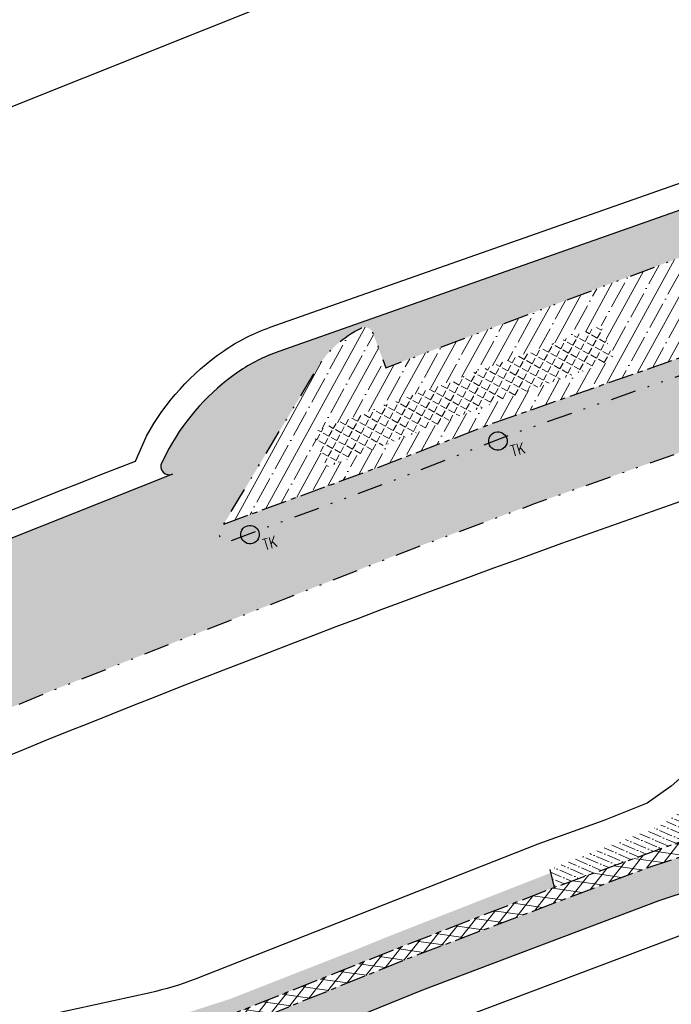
# Model space of a CAD drawing. Header units: metres. Extents: x 152057 to 155740, y 463538 to 465228.
# Tile 20 of 65: x 152615 to 152653, y 463986 to 464044. Entities that reach past the tile are written whole.
import ezdxf

# ---------------------------------------------------------------- set-up
doc = ezdxf.new("R2010")
doc.units = ezdxf.units.M
doc.linetypes.add('CENTER__G5', pattern=[2.4, 1.5, -0.3, 0.3, -0.3])
doc.linetypes.add('DIVIDE__G5', pattern=[3.75, 1.5, -0.75, 0, -0.75, 0, -0.75])
doc.layers.add('-DR-alg-kader', color=3, linetype='Continuous', plot=False)
for name, color, linetype in [('-DR-alg-projectgrens 1-500', 3, 'PROJECTGRENS_1-500'), ('-DR-v-rio-trottoirkolk', 1, 'Continuous'), ('-DR-v-vh-asfalt zagen', 10, 'CENTER__G5'), ('-DR-v-vh-band 10x20', 5, 'CENTER__G5'), ('-DR-v-vh-band 18-20x25', 5, 'DIVIDE__G5'), ('-DR-v-vh-kantverharding', 1, 'Continuous')]:
    doc.layers.add(name, color=color, linetype=linetype)
for name, color, linetype, lineweight in [('-DR-v-gr-begroeiing', 84, 'Continuous', 9), ('-DR-v-gr-dempen watergang', 170, 'Continuous', 9), ('-DR-v-gr-frezen', 84, 'Continuous', 9), ('-DR-v-vh-arc-asfalt frezen', 252, 'Continuous', 9), ('-DR-v-vh-arc-asfalt opbreken', 252, 'Continuous', 9), ('-DR-v-vh-arc-BSS keiformaat', 252, 'Continuous', 9)]:
    doc.layers.add(name, color=color, linetype=linetype, lineweight=lineweight)
doc.styles.add('18_100', font='romans.shx', dxfattribs={"width": 0.8, "height": 0.18})
doc.styles.add('18_200', font='romans.shx', dxfattribs={"width": 0.8, "height": 0.36})
doc.linetypes.add('PROJECTGRENS_1-500', pattern='A,0.8,-0.32,[133,ltypeshp.shx,S=0.32,R=0,X=-0.32,Y=0],-0.32,3.18', length=4.62)
pattern_1 = [(151.281974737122, (152511.2270875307, 463896.8356202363), (-0.6398389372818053, -0.0114684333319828), [0.7937500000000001, -0.15875, 0, -0.15875])]

# ---------------------------------------------------------------- blocks, each defined once
blk = doc.blocks.new('trottoirkolk bestaand')
at = {"ltscale": 2}
blk.add_ellipse((0, 0), major_axis=(-0.1271585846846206, 0.1271585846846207), ratio=0.9999999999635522, start_param=3.926990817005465, end_param=10.21017612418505, dxfattribs=at)
at = {"ltscale": 2, "style": '18_100', "width": 0.8000000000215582}
blk.add_text('TK', height=0.2160000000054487, dxfattribs=at).set_placement((0.1925943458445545, -0.3747726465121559))
at = {"style": '18_200', "width": 0.8}
blk.add_attdef('HOOGTE', (0.2141699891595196, 0.1788025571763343), '', height=0.25, dxfattribs=at)

msp = doc.modelspace()

# ---------------------------------------------------------------- hatches: boundary and pattern name
at = {"layer": '-DR-v-gr-begroeiing'}
h = msp.add_hatch(dxfattribs=at)
h.set_pattern_fill('ANSI38', color=256, scale=0.15)
h.set_pattern_definition([(66.78165376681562, (152421.663329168, 463846.2438439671), (-0.4376781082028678, 0.1877549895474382), []), (156.7816537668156, (152421.663329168, 463846.2438439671), (-1.063111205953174, -0.0621681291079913), [1.190625, -0.714375])])
h.paths.add_polyline_path([(152593.505, 463973.399), (152597.99, 463975.538), (152603.68, 463978.185), (152609.419, 463980.7430000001), (152611.113, 463981.309), (152613.646, 463981.9820000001), (152624.575, 463984.3780000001), (152624.981, 463984.4540000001), (152637.31, 463989.3640000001), (152646.467, 463992.9190000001), (152646.2626940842, 463993.7721455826), (152646.1064248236, 463993.7099647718), (152636.8292489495, 463990.078287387), (152634.9502701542, 463989.3112960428), (152627.4480333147, 463986.3724611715), (152625.7211919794, 463985.8195909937), (152623.6636261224, 463985.1558600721), (152615.8517750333, 463983.6657902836), (152610.8241200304, 463982.6375646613), (152592.8465468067, 463974.4834475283), (152588.777342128, 463972.5801579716), (152568.6037097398, 463962.9002536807), (152561.7221882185, 463959.4859795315), (152541.0998500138, 463948.5864434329), (152515.7911399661, 463934.3202979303), (152514.3020652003, 463933.4598325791), (152514.1084362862, 463933.3438107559), (152515.084190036, 463931.7153745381), (152516.6520000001, 463932.8290000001), (152522.258, 463936.5140000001), (152534.341, 463943.3690000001), (152546.3430000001, 463949.932), (152558.8, 463956.496), (152571.045, 463962.6800000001), (152583.788, 463968.8730000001)])
at = {"layer": '-DR-v-gr-dempen watergang'}
h = msp.add_hatch(dxfattribs=at)
h.set_pattern_fill('ANGLE', color=256, scale=0.075, angle=45)
h.set_pattern_definition([(61.281974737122, (152511.2270875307, 463896.8356202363), (-0.4594357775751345, 0.2517216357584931), [0.381, -0.142875]), (151.281974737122, (152511.2270875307, 463896.8356202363), (-0.2517216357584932, -0.4594357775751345), [0.381, -0.142875])])
h.paths.add_polyline_path([(152632.327, 464019.565), (152633.146, 464017.503), (152642.747, 464021.1959999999), (152649.964, 464023.7710000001), (152649.209, 464025.779)])
at = {"layer": '-DR-v-gr-frezen'}
h = msp.add_hatch(dxfattribs=at)
h.set_pattern_fill('ANSI35', color=256, scale=0.2)
h.set_pattern_definition([(61.281974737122, (152511.2270875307, 463896.8356202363), (-1.113783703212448, 0.6102342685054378), []), (61.281974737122, (152512.0890968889, 463897.0873950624), (-1.113783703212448, 0.6102342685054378), [1.5875, -0.3175, 0, -0.3175])])
h.paths.add_polyline_path([(152633.146, 464017.503), (152632.327, 464019.5649999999), (152649.2090000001, 464025.779), (152649.964, 464023.7710000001), (152642.7470000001, 464021.1959999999)])
h.paths.add_polyline_path([(152658.8630000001, 464026.874), (152658.0760000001, 464028.966), (152682.046, 464036.6529999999), (152682.7390000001, 464034.493), (152671.3060000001, 464030.9959999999)])
edge = h.paths.add_edge_path()
edge.add_line((152670.912, 464029.654), (152682.813, 464033.2100000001))
edge.add_line((152682.813, 464033.2100000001), (152689.1264266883, 464035.5717614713))
edge.add_line((152689.1264266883, 464035.5717614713), (152688.076, 464036.562))
edge.add_line((152688.076, 464036.562), (152686.2770000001, 464037.639))
edge.add_line((152686.2770000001, 464037.639), (152684.3994744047, 464038.1759685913))
edge.add_arc((152682.7496344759, 464032.4072574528), 5.999999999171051, 74.03957569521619, 96.52361066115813)
edge.add_line((152682.0679586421, 464038.3684081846), (152667.1328679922, 464036.6605348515))
edge.add_line((152667.1328679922, 464036.6605348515), (152666.9713782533, 464036.6420680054))
edge.add_line((152666.9713782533, 464036.6420680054), (152666.8130702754, 464036.6108625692))
edge.add_arc((152667.0849908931, 464035.6485428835), 0.9999999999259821, 105.7785868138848, 200.5599790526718)
edge.add_line((152666.1486858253, 464035.2973551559), (152666.4440472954, 464034.5098890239))
edge.add_line((152666.4440472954, 464034.5098890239), (152636.6213500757, 464023.3240419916))
edge.add_line((152636.6213500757, 464023.3240419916), (152635.8537116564, 464025.3706503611))
edge.add_arc((152635.3855591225, 464025.1950564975), 0.4999999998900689, 20.55997903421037, 115.6640101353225)
edge.add_arc((152637.7675705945, 464020.2376356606), 6.000000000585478, 115.6640101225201, 149.042246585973)
edge.add_line((152632.6222896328, 464023.3240711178), (152627.1342230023, 464014.175120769))
edge.add_line((152627.1342230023, 464014.175120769), (152636.6570000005, 464017.6839999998))
edge.add_line((152636.6570000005, 464017.6839999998), (152643.0599999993, 464020.1500000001))
edge.add_line((152643.0599999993, 464020.1500000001), (152656.4230000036, 464024.8170000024))
edge.add_line((152656.4230000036, 464024.8170000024), (152665.1060000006, 464027.8289999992))
edge.add_line((152665.1060000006, 464027.8289999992), (152670.912, 464029.654))
at = {"layer": '-DR-v-vh-arc-asfalt frezen'}
h = msp.add_hatch(dxfattribs=at)
h.set_pattern_fill('AVH-ASFALT_FREESVAK', color=256, scale=0.25, pattern_type=2)
h.set_pattern_definition([(21.78165376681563, (152421.663329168, 463846.2438439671), (0.217786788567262, 0.5076856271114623), [0.3906249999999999, -0.3906249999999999]), (111.7816537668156, (152422.0260653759, 463846.3887933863), (-0.5076856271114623, 0.217786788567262), [0.3906249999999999, -0.3906249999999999])])
edge = h.paths.add_edge_path()
edge.add_line((152724.733, 464020.1700000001), (152712.1210000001, 464016.796))
edge.add_line((152712.1210000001, 464016.796), (152698.812, 464012.8390000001))
edge.add_line((152698.812, 464012.8390000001), (152685.895, 464009.0160000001))
edge.add_line((152685.895, 464009.0160000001), (152673.6310000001, 464005.0950000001))
edge.add_line((152673.6310000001, 464005.0950000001), (152671.627, 464004.1050000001))
edge.add_line((152671.627, 464004.1050000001), (152667.0195331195, 464001.5658238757))
edge.add_line((152667.0195331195, 464001.5658238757), (152667.5588937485, 464000.5322276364))
edge.add_line((152667.5588937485, 464000.5322276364), (152663.4289472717, 463998.4386201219))
edge.add_arc((152641.7481608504, 464041.2071366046), 47.95000002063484, 288.22492961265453, 296.88196939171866, ccw=False)
edge.add_line((152656.744438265, 463995.6624973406), (152651.9019016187, 463994.0680171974))
edge.add_line((152651.9019016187, 463994.0680171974), (152638.0198330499, 463988.8077399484))
edge.add_line((152638.0198330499, 463988.8077399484), (152627.1631617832, 463984.4093912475))
edge.add_arc((152621.1741790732, 463999.1923065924), 15.94999999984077, 282.7660110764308, 292.0542801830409, ccw=False)
edge.add_line((152624.6986502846, 463983.6365808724), (152615.3393744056, 463981.5166598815))
edge.add_line((152615.3393744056, 463981.5166598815), (152615.8192363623, 463979.5242626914))
edge.add_line((152615.8192363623, 463979.5242626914), (152616.967, 463979.7720000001))
edge.add_line((152616.967, 463979.7720000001), (152624.932, 463981.588))
edge.add_line((152624.932, 463981.588), (152626.389, 463981.9520000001))
edge.add_line((152626.389, 463981.9520000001), (152627.537, 463982.3490000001))
edge.add_line((152627.537, 463982.3490000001), (152638.7680000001, 463986.899))
edge.add_line((152638.7680000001, 463986.899), (152652.5860000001, 463992.1350000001))
edge.add_line((152652.5860000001, 463992.1350000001), (152658.911, 463994.2170000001))
edge.add_line((152658.911, 463994.2170000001), (152661.722, 463995.4330000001))
edge.add_line((152661.722, 463995.4330000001), (152664.388, 463996.6450000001))
edge.add_line((152664.388, 463996.6450000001), (152668.508, 463998.7150000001))
edge.add_line((152668.508, 463998.7150000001), (152673.24, 464001.2600000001))
edge.add_line((152673.24, 464001.2600000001), (152675.414, 464002.3580000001))
edge.add_line((152675.414, 464002.3580000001), (152677.333727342, 464002.9386944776))
edge.add_arc((152677.9771748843, 464001.4813616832), 1.593061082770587, 99.8372580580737, 113.8226137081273, ccw=False)
edge.add_line((152677.705, 464003.051), (152681.4470000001, 464004.1890000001))
edge.add_line((152681.4470000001, 464004.1890000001), (152692.259, 464007.605))
edge.add_line((152692.259, 464007.605), (152706.547, 464011.8460000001))
edge.add_line((152706.547, 464011.8460000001), (152721.618, 464016.0720000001))
edge.add_line((152721.618, 464016.0720000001), (152736.985, 464020.061))
edge.add_line((152736.985, 464020.061), (152744.612, 464022.0240000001))
edge.add_line((152744.612, 464022.0240000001), (152758.233, 464025.1340000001))
edge.add_line((152758.233, 464025.1340000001), (152772.2880000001, 464028.1930000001))
edge.add_line((152772.2880000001, 464028.1930000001), (152785.521, 464030.6930000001))
edge.add_line((152785.521, 464030.6930000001), (152800.337, 464033.3850000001))
edge.add_line((152800.337, 464033.3850000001), (152813.809, 464035.5680000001))
edge.add_line((152813.809, 464035.5680000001), (152828.253, 464037.5750000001))
edge.add_line((152828.253, 464037.5750000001), (152840.3572263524, 464038.6848866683))
edge.add_line((152840.3572263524, 464038.6848866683), (152839.8901131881, 464041.8945220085))
edge.add_line((152839.8901131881, 464041.8945220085), (152832.9760000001, 464041.3140000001))
edge.add_line((152832.9760000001, 464041.3140000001), (152821.574, 464040.062))
edge.add_line((152821.574, 464040.062), (152808.599, 464038.033))
edge.add_line((152808.599, 464038.033), (152795.637, 464035.7920000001))
edge.add_line((152795.637, 464035.7920000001), (152783.469, 464033.61))
edge.add_line((152783.469, 464033.61), (152770.3540000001, 464031.0790000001))
edge.add_line((152770.3540000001, 464031.0790000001), (152756.5160000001, 464028.1090000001))
edge.add_line((152756.5160000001, 464028.1090000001), (152743.105, 464024.9720000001))
edge.add_line((152743.105, 464024.9720000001), (152737.4040000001, 464023.4840000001))
edge.add_line((152737.4040000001, 464023.4840000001), (152724.733, 464020.1700000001))
at = {"layer": '-DR-v-vh-arc-asfalt opbreken'}
h = msp.add_hatch(dxfattribs=at)
h.set_pattern_fill('AVH-ASFALT_LAAG1-D', color=256, scale=20, angle=90, pattern_type=2)
h.set_pattern_definition([(171.7816537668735, (121881.1328941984, 951214.3527017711), (-0.08576751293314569, -0.5938383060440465), []), (231.7816537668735, (121881.1328941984, 951214.3527017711), (0.4713953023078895, -0.3711959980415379), [])])
edge = h.paths.add_edge_path()
edge.add_line((152615.3393744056, 463981.5166598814), (152624.6986502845, 463983.6365808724))
edge.add_arc((152621.1741790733, 463999.1923065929), 15.95000000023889, 282.7660110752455, 292.0542801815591)
edge.add_line((152627.1631617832, 463984.4093912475), (152638.0198330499, 463988.8077399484))
edge.add_line((152638.0198330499, 463988.8077399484), (152651.9019016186, 463994.0680171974))
edge.add_line((152651.9019016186, 463994.0680171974), (152656.744438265, 463995.6624973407))
edge.add_arc((152641.7481608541, 464041.2071365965), 47.95000001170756, 288.2249296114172, 296.8819693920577)
edge.add_line((152663.4289472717, 463998.4386201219), (152667.5588937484, 464000.5322276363))
edge.add_line((152667.5588937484, 464000.5322276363), (152667.0191692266, 464001.5656233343))
edge.add_line((152667.0191692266, 464001.5656233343), (152661.402, 463998.4700000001))
edge.add_line((152661.402, 463998.4700000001), (152660.551, 463998.0500000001))
edge.add_line((152660.551, 463998.0500000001), (152659.291, 463997.5350000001))
edge.add_line((152659.291, 463997.5350000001), (152654.593, 463995.872))
edge.add_line((152654.593, 463995.872), (152646.4669999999, 463992.9190000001))
edge.add_line((152646.4669999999, 463992.9190000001), (152637.31, 463989.3640000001))
edge.add_line((152637.31, 463989.3640000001), (152624.9809999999, 463984.4540000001))
edge.add_line((152624.9809999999, 463984.4540000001), (152624.5749999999, 463984.3780000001))
edge.add_line((152624.5749999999, 463984.3780000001), (152613.646, 463981.9820000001))
edge.add_line((152613.646, 463981.9820000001), (152611.113, 463981.3090000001))
edge.add_line((152611.113, 463981.3090000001), (152609.419, 463980.7430000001))
edge.add_line((152609.419, 463980.7430000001), (152603.68, 463978.1850000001))
edge.add_line((152603.68, 463978.1850000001), (152597.99, 463975.5380000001))
edge.add_line((152597.99, 463975.5380000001), (152593.505, 463973.3990000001))
edge.add_line((152593.505, 463973.3990000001), (152583.788, 463968.8730000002))
edge.add_line((152583.788, 463968.8730000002), (152571.045, 463962.6800000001))
edge.add_line((152571.045, 463962.6800000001), (152558.8, 463956.4960000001))
edge.add_line((152558.8, 463956.4960000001), (152546.3430000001, 463949.9320000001))
edge.add_line((152546.3430000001, 463949.9320000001), (152534.341, 463943.3690000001))
edge.add_line((152534.341, 463943.3690000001), (152522.258, 463936.5140000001))
edge.add_line((152522.258, 463936.5140000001), (152522.120322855, 463936.4235004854))
edge.add_line((152522.120322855, 463936.4235004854), (152523.6830080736, 463933.7115445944))
edge.add_line((152523.6830080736, 463933.7115445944), (152524.099, 463933.9830000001))
edge.add_line((152524.099, 463933.9830000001), (152530.778, 463937.5910000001))
edge.add_line((152530.778, 463937.5910000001), (152540.983, 463943.8440000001))
edge.add_line((152540.983, 463943.8440000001), (152551.422, 463949.4950000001))
edge.add_line((152551.422, 463949.4950000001), (152559.181, 463953.5740000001))
edge.add_line((152559.181, 463953.5740000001), (152569.117, 463958.5650000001))
edge.add_line((152569.117, 463958.5650000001), (152576.877, 463962.3960000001))
edge.add_line((152576.877, 463962.3960000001), (152589.6850000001, 463968.4810000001))
edge.add_line((152589.6850000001, 463968.4810000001), (152598.451, 463972.5820000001))
edge.add_line((152598.451, 463972.5820000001), (152604.53, 463975.4190000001))
edge.add_line((152604.53, 463975.4190000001), (152611.911, 463978.5370000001))
edge.add_line((152611.911, 463978.5370000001), (152613.849, 463979.0990000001))
edge.add_line((152613.849, 463979.0990000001), (152615.8192363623, 463979.5242626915))
edge.add_line((152615.8192363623, 463979.5242626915), (152615.3393744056, 463981.5166598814))
at = {"layer": '-DR-v-vh-arc-BSS keiformaat'}
h = msp.add_hatch(dxfattribs=at)
h.set_pattern_fill('ANSI36', color=256, scale=0.1, angle=90)
h.set_pattern_definition(pattern_1)
edge = h.paths.add_edge_path()
edge.add_line((152710.034, 464038.9790000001), (152708.664, 464039.7420000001))
edge.add_line((152708.664, 464039.7420000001), (152707.164, 464041.469))
edge.add_line((152707.164, 464041.469), (152706.3420000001, 464042.9460000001))
edge.add_line((152706.3420000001, 464042.9460000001), (152705.4414391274, 464045.0820171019))
edge.add_line((152705.4414391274, 464045.0820171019), (152684.4905958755, 464038.1499080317))
edge.add_line((152684.4905958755, 464038.1499080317), (152686.277, 464037.639))
edge.add_line((152686.277, 464037.639), (152688.076, 464036.5620000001))
edge.add_line((152688.076, 464036.5620000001), (152689.542, 464035.1800000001))
edge.add_arc((152689.1220981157, 464034.988396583), 0.4615511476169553, -66.53263217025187, 24.527461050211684, ccw=False)
edge.add_line((152689.3059001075, 464034.5650217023), (152683.122, 464032.2860000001))
edge.add_line((152683.122, 464032.2860000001), (152670.7920000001, 464028.513))
edge.add_line((152670.7920000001, 464028.513), (152665.532, 464026.8850000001))
edge.add_line((152665.532, 464026.8850000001), (152657.11, 464024.0040000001))
edge.add_line((152657.11, 464024.0040000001), (152643.6510000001, 464019.312))
edge.add_line((152643.6510000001, 464019.312), (152637.0000000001, 464016.697))
edge.add_line((152637.0000000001, 464016.697), (152627.5419999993, 464013.1969999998))
edge.add_arc((152627.3453418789, 464013.621195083), 0.4675637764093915, 153.7490782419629, 294.8725813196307, ccw=False)
edge.add_line((152626.9259999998, 464013.8279999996), (152632.6222896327, 464023.3240711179))
edge.add_arc((152637.7675705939, 464020.2376356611), 5.999999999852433, 115.6640101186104, 149.0422465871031, ccw=False)
edge.add_arc((152635.3855591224, 464025.1950564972), 0.500000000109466, 20.559979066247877, 115.66401009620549, ccw=False)
edge.add_line((152635.8537116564, 464025.3706503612), (152636.6213500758, 464023.3240419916))
edge.add_line((152636.6213500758, 464023.3240419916), (152666.4440472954, 464034.509889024))
edge.add_line((152666.4440472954, 464034.509889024), (152666.1486858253, 464035.297355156))
edge.add_arc((152667.0849908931, 464035.6485428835), 0.9999999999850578, 105.7785867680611, 200.5599790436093, ccw=False)
edge.add_line((152666.8130702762, 464036.6108625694), (152663.9056180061, 464036.0377498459))
edge.add_arc((152664.8726032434, 464031.132146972), 5.00000000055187, 101.1510987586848, 110.4789074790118)
edge.add_line((152663.1232905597, 464035.8161522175), (152630.3513540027, 464024.2795125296))
edge.add_arc((152633.7132071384, 464014.7295533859), 10.12441485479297, 109.3934965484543, 124.5752313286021)
edge.add_arc((152635.375545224, 464012.3176271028), 13.0537076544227, 124.5752313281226, 151.1656309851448)
edge.add_line((152623.9402683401, 464018.6131593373), (152623.5094848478, 464017.790633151))
edge.add_arc((152623.9524146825, 464017.5586565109), 0.5000000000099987, 152.3574988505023, 292.1309985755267)
edge.add_line((152624.1407774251, 464017.095494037), (152614.5766643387, 464013.3000689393))
edge.add_line((152614.5766643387, 464013.3000689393), (152614.2000000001, 464011.8700000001))
edge.add_line((152614.2000000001, 464011.8700000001), (152612.9090000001, 464009.4050000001))
edge.add_line((152612.9090000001, 464009.4050000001), (152609.777, 464006.4240000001))
edge.add_line((152609.777, 464006.4240000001), (152607.58, 464005.17))
edge.add_line((152607.58, 464005.17), (152603.694, 464003.656))
edge.add_line((152603.694, 464003.656), (152599.489, 464002.7970000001))
edge.add_line((152599.489, 464002.7970000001), (152596.8920000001, 464002.5550000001))
edge.add_line((152596.8920000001, 464002.5550000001), (152594.3174431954, 464002.501776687))
edge.add_line((152594.3174431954, 464002.501776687), (152594.6808529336, 464001.6635795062))
edge.add_line((152594.6808529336, 464001.6635795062), (152585.8751901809, 463997.7927248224))
edge.add_arc((152546.3481498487, 464089.6492057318), 100.0000000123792, 290.66737642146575, 293.2828394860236, ccw=False)
edge.add_line((152581.642365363, 463996.0846913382), (152576.6668131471, 463994.2078236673))
edge.add_arc((152603.1374747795, 463924.0344378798), 75.00000000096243, 110.6673764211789, 113.7325281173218)
edge.add_line((152572.952408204, 463992.6920066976), (152573.051, 463991.958))
edge.add_line((152573.051, 463991.958), (152573.0550000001, 463989.702))
edge.add_line((152573.0550000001, 463989.702), (152572.3735680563, 463987.2544715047))
edge.add_line((152572.3735680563, 463987.2544715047), (152572.092, 463986.9990000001))
edge.add_line((152572.092, 463986.9990000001), (152571.402, 463986.421))
edge.add_line((152571.402, 463986.421), (152569.704, 463985.3010000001))
edge.add_line((152569.704, 463985.3010000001), (152567.4730000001, 463984.224))
edge.add_line((152567.4730000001, 463984.224), (152559.3480000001, 463980.4620000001))
edge.add_line((152559.3480000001, 463980.4620000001), (152575.072, 463984.658))
edge.add_line((152575.072, 463984.658), (152578.312, 463985.724))
edge.add_line((152578.312, 463985.724), (152581.3820000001, 463987.013))
edge.add_arc((152581.1559578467, 463987.4715609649), 0.5112467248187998, 208.5784709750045, 296.2404423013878, ccw=False)
edge.add_arc((152582.3139531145, 463987.4057386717), 1.616862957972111, 138.9293538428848, 186.3468245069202, ccw=False)
edge.add_line((152581.095, 463988.4680000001), (152582.529, 463989.5550000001))
edge.add_line((152582.529, 463989.5550000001), (152583.7340000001, 463990.3050000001))
edge.add_line((152583.7340000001, 463990.3050000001), (152593.663, 463994.74))
edge.add_line((152593.663, 463994.74), (152604.646, 463999.3290000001))
edge.add_line((152604.646, 463999.3290000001), (152617.314, 464004.527))
edge.add_line((152617.314, 464004.527), (152627.857, 464008.6830000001))
edge.add_line((152627.857, 464008.6830000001), (152638.1760000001, 464012.7380000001))
edge.add_line((152638.1760000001, 464012.7380000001), (152645.373, 464015.3950000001))
edge.add_line((152645.373, 464015.3950000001), (152659.384, 464020.3300000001))
edge.add_line((152659.384, 464020.3300000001), (152667.367, 464022.959))
edge.add_line((152667.367, 464022.959), (152672.998, 464024.804))
edge.add_line((152672.998, 464024.804), (152683.6540000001, 464028.115))
edge.add_line((152683.6540000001, 464028.115), (152693.052, 464030.9950000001))
edge.add_line((152693.052, 464030.9950000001), (152694.3976513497, 464031.2805812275))
edge.add_line((152694.3976513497, 464031.2805812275), (152707.497, 464035.605))
edge.add_line((152707.497, 464035.605), (152715.8920000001, 464038.175))
edge.add_line((152715.8920000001, 464038.175), (152715.977, 464038.426))
edge.add_line((152715.977, 464038.426), (152712.173, 464038.198))
edge.add_line((152712.173, 464038.198), (152710.034, 464038.9790000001))
h = msp.add_hatch(dxfattribs=at)
h.set_pattern_fill('ANSI36', color=256, scale=0.1, angle=90)
h.set_pattern_definition(pattern_1)
edge = h.paths.add_edge_path()
edge.add_line((152689.542, 464035.18), (152689.1264266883, 464035.5717614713))
edge.add_line((152689.1264266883, 464035.5717614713), (152682.813, 464033.2100000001))
edge.add_line((152682.813, 464033.2100000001), (152670.9120000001, 464029.654))
edge.add_line((152670.9120000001, 464029.654), (152665.1060000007, 464027.8290000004))
edge.add_line((152665.1060000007, 464027.8290000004), (152656.4229999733, 464024.8169999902))
edge.add_line((152656.4229999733, 464024.8169999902), (152643.0599999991, 464020.1499999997))
edge.add_line((152643.0599999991, 464020.1499999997), (152636.6570000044, 464017.6840000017))
edge.add_line((152636.6570000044, 464017.6840000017), (152627.1342230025, 464014.1751207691))
edge.add_line((152627.1342230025, 464014.1751207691), (152626.9260000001, 464013.8279999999))
edge.add_arc((152627.3453418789, 464013.6211950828), 0.4675637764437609, 153.7490781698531, 294.872581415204)
edge.add_line((152627.5420000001, 464013.1969999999), (152637.0000000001, 464016.6969999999))
edge.add_line((152637.0000000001, 464016.6969999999), (152643.6510000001, 464019.3119999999))
edge.add_line((152643.6510000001, 464019.3119999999), (152657.11, 464024.0039999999))
edge.add_line((152657.11, 464024.0039999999), (152665.532, 464026.885))
edge.add_line((152665.532, 464026.885), (152670.7920000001, 464028.513))
edge.add_line((152670.7920000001, 464028.513), (152683.122, 464032.286))
edge.add_line((152683.122, 464032.286), (152689.257, 464034.5470000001))
edge.add_arc((152689.1220981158, 464034.9883965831), 0.4615511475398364, 286.9944686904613, 384.5274610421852)
h = msp.add_hatch(dxfattribs=at)
h.set_pattern_fill('ANSI36', color=256, scale=0.1, angle=90)
h.set_pattern_definition([(156.7816537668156, (152421.663329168, 463846.2438439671), (-0.6357944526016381, -0.07273791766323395), [0.7937500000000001, -0.15875, 0, -0.15875])])
edge = h.paths.add_edge_path()
edge.add_line((152646.2156315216, 463993.9686705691), (152652.6299999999, 463996.5209999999))
edge.add_arc((152646.7401543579, 464006.4317973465), 11.52884147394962, 300.722412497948, 310.5749542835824)
edge.add_line((152654.239, 463997.675), (152658.0252611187, 464001.004832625))
edge.add_line((152658.0252611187, 464001.004832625), (152659.291, 463997.5349999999))
edge.add_line((152659.291, 463997.5349999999), (152654.593, 463995.8719999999))
edge.add_line((152654.593, 463995.8719999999), (152646.467, 463992.919))
edge.add_line((152646.467, 463992.919), (152646.2156315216, 463993.9686705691))

# ---------------------------------------------------------------- linework, layer by layer
at = {"layer": '-DR-alg-kader'}
msp.add_lwpolyline([(152866.9292938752, 464024.1721610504), (152421.6633291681, 463846.2438439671), (152381.9587829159, 463945.6045493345), (152827.2247476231, 464123.5328664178)], close=True, dxfattribs=at)
at = {"layer": '-DR-alg-projectgrens 1-500', "flags": 128}
for points in [[(152877.706645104, 464076.4434349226), (152906.2492034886, 464079.6061360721), (152930.6803876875, 464081.6383140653), (152941.2223367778, 464082.4338940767), (152942.7717158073, 464081.1764585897), (152971.7402047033, 464083.3286589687, 0.342855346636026), (152979.3888824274, 464090.2392996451), (152980.9862359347, 464099.249747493), (152988.4203223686, 464097.9318480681), (152987.9335306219, 464095.1859238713), (153019.5858828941, 464091.8286668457, -0.1186970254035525), (153016.4517935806, 464101.6404958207), (153016.1864530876, 464105.27444543), (153022.9304224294, 464105.7048167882), (153023.1912559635, 464102.1325918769, 0.1004424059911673), (153024.8265199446, 464096.2944404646), (153028.2077944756, 464091.4587020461, 0.09518826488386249), (153031.4830929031, 464088.2777545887), (153034.398681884, 464086.3634635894, 0.1236645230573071), (153043.1873450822, 464083.3049202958), (153077.7593281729, 464080.22609248), (153090.0325303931, 464077.3256021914), (153105.7370416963, 464074.2000628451), (153139.0722904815, 464069.1884082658), (153190.9938920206, 464059.082407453), (153197.3451861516, 464057.6405184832), (153196.935937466, 464056.375341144), (153233.2128316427, 464046.6791584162), (153241.6129573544, 464046.3341116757, -0.02169002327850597), (153245.7174522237, 464045.9867576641), (153246.0514625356, 464047.2560449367), (153260.8720105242, 464043.3651558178), (153260.6278963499, 464042.5467247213), (153270.7480441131, 464039.8724752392), (153281.1154799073, 464037.089652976), (153287.2631329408, 464035.6056678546), (153334.587966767, 464023.4818034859), (153336.6676094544, 464022.9112940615), (153337.8094259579, 464022.622876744), (153349.261336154, 464019.7053329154), (153359.9169936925, 464016.8094259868), (153371.2663868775, 464013.9233603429), (153434.6802902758, 463997.3555882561), (153441.0296959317, 464001.1331168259), (153452.4133553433, 463998.1484649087), (153454.7727597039, 463994.1826933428), (153454.2648992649, 463992.2388343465), (153484.5439267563, 463984.328013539), (153488.726740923, 463994.719630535), (153490.1799528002, 463998.1692355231), (153498.752318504, 464019.3320714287), (153506.3087806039, 464025.1224937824), (153511.0612408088, 464018.9205652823), (153507.5063160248, 464016.1964709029, 0.1338115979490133), (153504.1015077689, 464011.7261107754), (153497.4015256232, 463995.1856798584), (153495.9516377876, 463991.7439654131), (153493.7930224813, 463986.3811874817), (153495.9279796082, 463985.5677231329), (153494.6368078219, 463982.8456030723), (153500.4811823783, 463981.0118616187), (153504.701397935, 463990.3997949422), (153505.7593740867, 463990.095255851, -0.02807528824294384), (153506.9405326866, 463993.6305538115), (153511.4484990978, 464004.9637278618, 0.04528067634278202), (153515.3915965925, 464018.2704507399), (153521.7582144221, 464017.1274433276, -0.03401614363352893), (153518.8054064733, 464006.2052663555), (153517.3241729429, 464001.6793986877), (153512.7675004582, 463990.2237759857, 0.08949013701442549), (153511.0030748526, 463981.5229611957), (153510.8992966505, 463976.7126222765, 0.3436135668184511), (153511.1931006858, 463976.3183236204), (153557.1466330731, 463963.6759350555), (153587.9108573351, 463955.4175184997, -0.02128425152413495), (153693.7068401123, 463922.1312519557), (153723.3956488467, 463910.984381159), (153733.0827201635, 463907.309457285), (153743.4536273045, 463903.3298182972), (153750.0465522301, 463900.6119022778), (153754.820777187, 463898.6850581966), (153787.293033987, 463885.9911118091), (153839.5472973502, 463866.643375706), (153847.2165598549, 463865.1235938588), (153850.4942581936, 463866.2110339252), (153852.7758944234, 463867.9720395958), (153869.0712926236, 463894.4618309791), (153870.0799455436, 463899.95915637), (153913.6994950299, 463968.6658241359), (153911.4347349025, 463970.0564111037), (153914.6492963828, 463976.0066248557), (153916.8148530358, 463974.7900178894), (153920.975698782, 463981.2601311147), (153924.3782062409, 463979.0720227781), (153925.7051368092, 463979.3876664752), (153934.5741645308, 463993.586082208, -0.05165973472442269), (153949.3245574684, 464012.5300883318), (153950.4060801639, 464013.657104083, 0.01713651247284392), (153954.9099980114, 464018.6844865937), (153969.5425337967, 464036.1891904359), (153988.9116103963, 464059.5998258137, 0.3942505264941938), (153988.748262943, 464062.3246491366), (153986.0868916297, 464064.8533421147), (153992.7673758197, 464072.1718463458), (153999.5132165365, 464064.3445200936), (154000.4380710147, 464063.0968706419, -0.2499709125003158), (154001.5481921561, 464055.6505270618), (154000.863308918, 464053.7260877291), (153998.8320164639, 464051.0274402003), (153995.0853275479, 464053.8531911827), (153976.0163904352, 464030.8053225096), (153961.3701947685, 464013.2842775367, -0.01713651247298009), (153956.4812719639, 464007.8271431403), (153955.3997492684, 464006.7001273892, 0.05165973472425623), (153941.7154362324, 463989.1252932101), (153935.6346665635, 463979.3905964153), (153937.9515505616, 463977.9543338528), (153927.4705225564, 463961.0470310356), (153927.3018664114, 463957.0661684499), (153926.1305132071, 463952.9867512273), (153904.6968039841, 463925.181218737), (153861.1111270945, 463854.8689488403), (153869.6630002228, 463849.8369959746), (153870.9821236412, 463851.9594498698), (153875.6914930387, 463849.109667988), (153873.9100591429, 463846.2322148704, -0.0007539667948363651), (153877.5408403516, 463844.0518076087), (153878.933052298, 463846.8970165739), (153891.9274755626, 463838.7738646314), (153889.8253224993, 463835.3152719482, 0.4144915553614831), (153890.9675702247, 463830.6422416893), (153892.2526821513, 463829.8686220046), (153888.2742940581, 463823.2598527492), (153884.1075547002, 463813.9085045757), (153880.0444798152, 463805.5758876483), (153877.6306733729, 463802.6921358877), (153885.6858586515, 463798.7207995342), (153937.6143058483, 463774.6247613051), (153959.4164563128, 463764.2543216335), (153995.0944027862, 463745.9311732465), (154013.993628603, 463735.5322908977), (154050.4159738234, 463714.5022630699), (154056.4119918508, 463724.8868921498), (154053.7962939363, 463726.4897791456), (154058.1708208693, 463733.6284239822), (154067.7433502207, 463727.6810185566), (154065.5637786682, 463724.1400503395), (154063.7029406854, 463722.4098205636), (154056.9566240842, 463710.7257336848), (154061.3729713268, 463708.175763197), (154056.4723486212, 463699.2711177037), (154051.8651868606, 463696.9771842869), (154059.9773527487, 463678.0274344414), (153985.8892072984, 463713.2415161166), (153983.7662012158, 463718.8122350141), (153968.9566860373, 463738.3849087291), (153972.5758185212, 463745.6888115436), (153935.7046397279, 463764.8208488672), (153869.3099319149, 463795.3215700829), (153863.8930122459, 463793.5791791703), (153855.1820279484, 463796.8470698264), (153856.7590818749, 463799.1992675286), (153853.3703980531, 463801.286376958), (153852.2085423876, 463798.9949387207), (153842.6516944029, 463804.4397415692), (153840.8769880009, 463806.3693538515), (153840.9818543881, 463807.0485796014), (153773.4675892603, 463843.4161208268), (153762.1069470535, 463846.9341491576), (153689.4547910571, 463879.6010193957), (153681.7636817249, 463883.8979410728), (153680.9835972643, 463885.6500728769), (153668.3285351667, 463890.5401352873), (153597.1432056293, 463913.1088679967), (153593.5831653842, 463911.5055137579), (153515.8743613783, 463932.1311434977), (153512.6986489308, 463930.4245847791), (153501.3881492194, 463933.3553382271), (153497.4506086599, 463928.8627439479), (153493.7083904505, 463932.0913732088), (153476.4702446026, 463936.9532421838), (153475.3952252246, 463933.7680065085), (153467.038216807, 463935.8203192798), (153468.4366927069, 463942.1948855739), (153459.9462030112, 463947.5285776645), (153450.2188935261, 463951.0847456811), (153328.2242483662, 463984.9960030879), (153323.1607710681, 463986.2243367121), (153320.5505400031, 463988.6688705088), (153239.2728836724, 464007.6867160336), (153227.0964270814, 464007.4560105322), (153179.7532577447, 464017.517969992), (153164.9432870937, 464021.6715761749), (153159.1904697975, 464024.6260997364), (153132.6132557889, 464029.3871602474), (153109.2173613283, 464033.881354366), (153051.3923878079, 464036.0547119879), (153024.3830837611, 464032.1835664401), (153004.9403893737, 464033.5332338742), (152999.946965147, 464027.7777209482), (152987.0197312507, 464030.9069458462), (152972.3774583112, 464031.8120006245), (152972.4940959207, 464029.6312307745), (152967.8031160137, 464029.4458561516), (152966.7049804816, 464032.9415339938), (152914.4464966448, 464036.024902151), (152888.387911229, 464036.5568310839), (152883.1368597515, 464031.7951381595), (152878.309744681, 464036.0822030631), (152858.7561469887, 464036.5368471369), (152848.3626950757, 464035.8491490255), (152828.2328875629, 464033.9459401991), (152814.5238059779, 464032.0038618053), (152800.4039394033, 464029.5865071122), (152772.8755484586, 464024.6502509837), (152737.9155121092, 464016.8142603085), (152693.2109410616, 464004.4941815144), (152679.1227762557, 463999.4230573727), (152674.8170142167, 463997.9908467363), (152627.1253774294, 463980.047144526), (152586.3088736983, 463962.6030839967), (152553.3087879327, 463945.8539103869), (152534.8234612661, 463936.3006823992), (152515.0280717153, 463924.0769699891), (152509.8769254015, 463918.6796291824), (152508.7992824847, 463913.6914140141), (152502.234109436, 463912.6969625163), (152491.0537555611, 463903.3340642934), (152488.1795355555, 463896.0394673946), (152481.7216896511, 463892.2594651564), (152480.408838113, 463894.7316253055), (152453.5658761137, 463879.0207258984, 0.03755201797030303), (152440.8796901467, 463870.2556725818), (152430.3260935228, 463861.7271428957), (152410.6930936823, 463845.8614027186, -0.02345910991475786), (152406.3671775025, 463842.6889864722), (152398.6802331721, 463837.5882138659, 0.03391962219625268), (152389.7721062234, 463830.7645683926), (152287.2480054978, 463740.5756379), (152280.9996343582, 463747.3067286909), (152290.6019966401, 463755.7548895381), (152299.5174451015, 463763.6391704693), (152309.6960162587, 463772.5594233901), (152317.8293885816, 463779.6949953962), (152328.8660476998, 463789.4200515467), (152336.7337283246, 463796.3847688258), (152347.2688422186, 463805.675869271), (152354.7357902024, 463812.2838223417), (152366.3291996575, 463822.5266015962), (152374.7059061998, 463829.8204411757), (152385.9072870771, 463839.5408799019), (152390.9712219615, 463843.5274904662), (152396.3865767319, 463847.0850819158), (152400.2053968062, 463849.628639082), (152403.3968138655, 463851.8208421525), (152405.3655073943, 463853.3868704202), (152412.0298127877, 463858.7640822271), (152421.5061053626, 463866.4030630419), (152430.5903917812, 463873.8951960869), (152439.6634512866, 463880.9737555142), (152444.2541490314, 463884.0772927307), (152449.9361107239, 463887.6127355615), (152457.7951992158, 463892.1663277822), (152471.6062557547, 463900.0651440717, 0.3968836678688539), (152472.4054507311, 463902.6891375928), (152465.6496833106, 463916.3252018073), (152462.3068534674, 463921.7600621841), (152454.3582976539, 463929.7086179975), (152457.803257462, 463933.1535778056), (152448.4079582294, 463944.5101545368), (152439.8914804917, 463954.8045657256), (152437.1566161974, 463958.1103710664, 0.03199809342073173), (152428.8295671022, 463966.9572955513), (152419.3581361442, 463959.6290748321), (152407.2466793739, 463965.0727317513), (152409.1293876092, 463969.1209089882), (152407.7077506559, 463972.9277026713), (152405.5722874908, 463973.9385797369), (152410.2145561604, 463984.2243569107), (152395.7397401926, 463999.0643765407, 0.04940599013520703), (152383.4750489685, 464008.0416435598), (152234.8525099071, 464095.8268121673, 0.006341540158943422), (152225.4537809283, 464101.2125096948, 0.05244770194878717), (152146.9438386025, 464134.8934108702), (152140.1821231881, 464137.0906539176, -0.03603781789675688), (152138.3253619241, 464137.8436801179, 0.102357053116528), (152127.9789035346, 464140.1390671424, -0.05537896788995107), (152124.8655822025, 464140.1950274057), (152113.5339093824, 464141.6605683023), (152114.9138205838, 464152.3301458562), (152123.4526777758, 464151.1854252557, 0.3467581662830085), (152131.6001305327, 464156.597941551), (152134.7312803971, 464167.83113026), (152135.4757729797, 464170.4340872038), (152145.8051981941, 464167.5219082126), (152145.0704836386, 464164.9190824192), (152142.6694250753, 464156.402588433, 0.3968720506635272), (152147.6804692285, 464146.796418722), (152150.5133206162, 464145.8122554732, -0.04956241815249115), (152240.2363374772, 464104.9577741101), (152388.8625818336, 464017.1704161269, -0.04948153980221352), (152402.8358871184, 464006.9387336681), (152407.861882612, 464002.4292762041), (152424.5939065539, 463998.4447005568), (152429.4694975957, 464001.1851263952), (152440.1057825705, 463997.5478466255), (152445.940450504, 463971.4511414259), (152468.3669927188, 463944.3192870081), (152479.6650876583, 463952.0391397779), (152484.2398055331, 463956.8956256), (152488.3041570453, 463954.6681102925, 0.1259989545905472), (152491.454791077, 463954.2741827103), (152491.8462974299, 463954.323891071, 0.0935808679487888), (152495.434318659, 463955.7449050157, 0.01581002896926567), (152495.8581125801, 463955.9645765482), (152508.3367126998, 463962.9418583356, -0.02372433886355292), (152559.6873837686, 463988.5367418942), (152572.4447657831, 463994.2183634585), (152581.1129521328, 463997.4881590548, 0.00994004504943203), (152584.7487320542, 463998.9428372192), (152586.6572815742, 464003.1687533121, -0.01145812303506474), (152621.9809427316, 464017.8659590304), (152622.6185206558, 464019.3225347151, -0.116824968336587), (152627.116492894, 464024.3008846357, -0.06633987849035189), (152629.8532729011, 464025.6944030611), (152662.6126850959, 464037.2266338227, -0.04013951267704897), (152663.6155224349, 464037.5094307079), (152666.7407450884, 464038.1254700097), (152681.8975396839, 464039.8586958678, -0.08557589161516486), (152684.4420310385, 464039.7138157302), (152706.3943212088, 464046.9772784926), (152707.2660689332, 464044.3426041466), (152724.6539852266, 464048.6736558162), (152724.2165573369, 464050.6258087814), (152728.0990512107, 464051.5928758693), (152728.5364791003, 464049.6407229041), (152738.2544279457, 464052.0613084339, -0.02379447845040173), (152748.1947763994, 464054.040497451), (152763.9201755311, 464056.4003758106), (152784.6729773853, 464060.6317866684), (152815.2879453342, 464065.8111866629), (152824.5741657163, 464069.110528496), (152858.8745610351, 464074.3100895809), (152874.9706884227, 464076.1209430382)], [(152987.0880438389, 464085.6336830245), (153017.4017394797, 464082.2137261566, 0.1309817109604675), (153024.2220550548, 464077.1426315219), (153027.3255645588, 464075.9071311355), (153027.4985722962, 464079.3389018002, -0.5796896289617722), (153029.8199357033, 464080.5172646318), (153030.3372366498, 464080.1776198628, 0.1236645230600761), (153042.5309316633, 464075.9340912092), (153058.9837906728, 464074.4688723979), (153058.7781531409, 464072.1597802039), (153066.6900837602, 464071.3565688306, -0.0140786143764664), (153068.2813270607, 464071.1496218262), (153069.2159393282, 464070.8482356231), (153081.1997240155, 464068.0030051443), (153088.1270487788, 464066.5499431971), (153088.5120990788, 464068.3856312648), (153116.1552745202, 464061.8527997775, 0.01391721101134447), (153154.3988171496, 464053.931623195, -0.01573698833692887), (153227.4355736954, 464038.5265433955, 0.03386108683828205), (153232.9942272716, 464037.562915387), (153232.3648175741, 464035.1288824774), (153258.8206345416, 464028.2877474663), (153260.0592012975, 464033.0591261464), (153268.3923856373, 464030.9555307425), (153279.460123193, 464027.9096765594), (153288.5948554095, 464025.69405193), (153292.2855441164, 464024.3478742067), (153293.3755420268, 464023.9738749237), (153297.3181153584, 464022.5358091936), (153301.6819731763, 464020.7092159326), (153303.4645788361, 464019.9052957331), (153306.5207028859, 464018.613490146), (153309.9241189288, 464017.3219426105), (153314.0360544, 464015.9811826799), (153327.1290438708, 464012.5509678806), (153338.4406259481, 464009.5240093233), (153346.600019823, 464007.4293947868), (153358.0220421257, 464004.4131811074), (153368.5030627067, 464001.6766535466), (153378.5095278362, 463999.0733530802), (153382.1149501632, 463998.0938683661), (153392.2034123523, 463995.3860602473), (153414.0660147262, 463989.7844183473), (153421.1146055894, 463987.8779880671), (153427.2380301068, 463986.3233725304), (153439.2712182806, 463983.1117885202), (153439.753899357, 463982.9907956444), (153442.2535572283, 463980.5261640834), (153449.8269510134, 463978.5023083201), (153449.5946287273, 463977.6063916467), (153479.8917481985, 463969.7499734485), (153480.1368006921, 463970.6949822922, 0.2398281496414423), (153490.0777172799, 463973.8582433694), (153496.8157401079, 463971.7441092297), (153495.6508222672, 463968.9132399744, 0.4545064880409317), (153496.9356981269, 463966.3380667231), (153503.9711391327, 463964.5056013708), (153502.3059993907, 463958.0157475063, 0.04272763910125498), (153500.344741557, 463958.0860477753, 0.7099078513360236), (153499.2774912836, 463954.4638399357, 0.04645696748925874), (153501.1180951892, 463953.3859110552), (153500.1023585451, 463949.4270947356), (153492.1442888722, 463951.6989706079), (153489.06975231, 463946.3048804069), (153484.1109007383, 463947.7772114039, 0.1765992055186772), (153480.0126553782, 463952.1035159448), (153473.6481256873, 463954.0808434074), (153458.4569434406, 463958.8153904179), (153447.371830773, 463962.2469017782), (153432.8155051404, 463966.5839783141), (153416.2901003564, 463971.4009260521), (153397.5548035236, 463976.3223681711), (153387.232525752, 463979.166281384), (153384.2606308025, 463980.078841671), (153381.6279769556, 463981.2146493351), (153377.8536211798, 463982.8443937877), (153373.5904581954, 463984.6285058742), (153371.6666796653, 463985.3687335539), (153366.2555210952, 463987.3070439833), (153362.0038206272, 463988.653044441), (153361.9326776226, 463988.6717662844), (153328.9983155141, 463997.2176007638), (153313.7100457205, 464001.2574078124), (153262.6664887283, 464014.5655530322), (153260.7500026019, 464015.0701544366), (153226.5455903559, 464024.0791602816), (153201.6811946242, 464030.1430854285), (153174.4920114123, 464036.0114633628), (153144.7451375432, 464041.5910045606), (153140.9175333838, 464042.2008092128), (153122.4588666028, 464045.1436692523), (153118.0286864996, 464045.7666476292), (153112.470945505, 464046.4661047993), (153108.9839985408, 464047.0242167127), (153094.8676705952, 464048.6458494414), (153086.4538229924, 464049.4583454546), (153078.4080037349, 464050.0582706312), (153070.4217617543, 464050.5094707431), (153062.3964519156, 464050.8442763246), (153053.914679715, 464051.0708311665), (153045.8755453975, 464051.149027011), (153042.3564969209, 464051.1339926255), (153017.5135214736, 464051.0680179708), (153009.4800119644, 464050.7383897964, 0.2928382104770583), (152996.2093003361, 464041.8341243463), (152975.4680629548, 464043.2105370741, 0.1120653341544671), (152967.4077748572, 464047.287174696), (152922.5531758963, 464046.3778866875, 0.004988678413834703), (152909.6726690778, 464047.0072401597, 0.01202716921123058), (152883.3879462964, 464047.367085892, 0.02351401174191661), (152860.0031598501, 464046.1894458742, 0.003558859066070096), (152832.7378218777, 464044.0034761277, 0.009941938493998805), (152821.1947861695, 464042.7354225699, 0.01011938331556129), (152772.1571013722, 464034.1767521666, 0.02116209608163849), (152703.203865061, 464016.9615864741), (152685.1044047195, 464011.5977738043), (152657.0346675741, 464002.1312093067), (152653.3042972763, 463998.8505299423), (152651.9049128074, 463997.8468694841), (152649.3762996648, 463996.8407264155), (152645.5141047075, 463995.4455431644), (152625.4574144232, 463987.5585401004, -0.0397315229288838), (152622.8311000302, 463986.7598030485), (152615.3237173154, 463985.1139352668), (152608.392887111, 463983.5737420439), (152587.3625514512, 463973.847496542), (152566.041630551, 463963.5143324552), (152545.3179974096, 463952.7831571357), (152520.6375849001, 463939.0990700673, 0.01231987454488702), (152515.6857100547, 463935.9124524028), (152513.4914769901, 463934.6042793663), (152502.7694165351, 463952.4391717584), (152511.4845171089, 463957.3121312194, -0.01673692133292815), (152547.0818941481, 463975.6802419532), (152562.2169405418, 463979.6506515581), (152575.5013483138, 463983.2201597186), (152578.8480711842, 463984.3212728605), (152582.1278099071, 463985.7553979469), (152583.0975401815, 463987.0340639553, -0.02740238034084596), (152666.8560718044, 464019.9386026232), (152697.3507251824, 464030.0285193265), (152700.6804336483, 464029.3394598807), (152718.7758868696, 464033.878942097), (152717.8384886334, 464038.6800599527), (152740.2001046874, 464044.2499806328, -0.02550222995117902), (152750.0547805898, 464046.1771635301), (152753.3210382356, 464046.278396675), (152756.540193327, 464046.3333553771), (152762.5467028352, 464046.97128671), (152764.0373556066, 464047.1849853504), (152776.1604815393, 464049.6035940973), (152785.9307335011, 464051.4564180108), (152799.9863652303, 464053.9298337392), (152811.4845817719, 464055.783513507), (152817.3178519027, 464056.8442924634), (152819.6637912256, 464057.493335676), (152820.0035659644, 464055.1206534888), (152842.6326488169, 464058.3612015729), (152842.3653751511, 464060.3302080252), (152855.4680030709, 464062.1087635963), (152876.7301885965, 464064.5950312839), (152889.1629315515, 464066.0314995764), (152910.3291988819, 464068.1255366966), (152923.149358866, 464069.4376070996), (152923.3579297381, 464067.3996738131), (152929.0992476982, 464067.8769074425), (152973.0484671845, 464071.1420942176), (152972.8919993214, 464073.2481423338, -0.3506254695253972), (152974.783553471, 464075.7323650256, 0.2263564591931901), (152986.0689892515, 464085.061231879, -0.3226231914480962)]]:
    msp.add_lwpolyline(points, format="xyb", close=True, dxfattribs=at)
at = {"layer": '-DR-v-vh-asfalt zagen', "flags": 128}
msp.add_lwpolyline([(152615.8192363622, 463979.5242626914), (152615.3393744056, 463981.5166598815), (152624.6967012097, 463983.6361393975, 0.04058129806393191), (152627.163161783, 463984.4093912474), (152638.0198330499, 463988.8077399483), (152651.9019016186, 463994.0680171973), (152656.7444382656, 463995.6624973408, 0.03779143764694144), (152663.4289472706, 463998.4386201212), (152667.5588937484, 464000.5322276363), (152667.0195331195, 464001.5658238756)], format="xyb", dxfattribs=at)
at = {"layer": '-DR-v-vh-band 10x20', "flags": 128}
for points in [[(152516.652, 463932.829), (152516.6520000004, 463932.8290000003), (152522.258, 463936.514), (152534.341, 463943.369), (152546.343, 463949.932), (152558.8, 463956.496), (152571.045, 463962.68), (152583.788, 463968.873), (152593.505, 463973.399), (152597.99, 463975.538), (152603.68, 463978.185), (152609.419, 463980.743), (152611.113, 463981.309), (152613.646, 463981.982), (152624.575, 463984.378), (152624.981, 463984.454), (152637.31, 463989.364), (152646.467, 463992.919), (152654.593, 463995.872), (152659.291, 463997.535), (152660.551, 463998.05), (152661.402, 463998.47), (152671.627, 464004.105), (152673.631, 464005.095), (152685.895, 464009.016), (152698.812, 464012.839), (152712.121, 464016.796), (152724.733, 464020.17), (152737.404, 464023.484), (152743.105, 464024.972), (152756.516, 464028.109), (152770.354, 464031.079), (152783.469, 464033.61), (152795.637, 464035.792), (152808.599, 464038.033), (152821.574, 464040.062), (152832.976, 464041.314), (152843.052, 464042.16), (152857.012, 464043.321), (152871.225, 464044.104), (152885.178, 464044.374), (152893.208, 464044.406), (152902.296, 464044.288), (152914.757, 464043.81), (152927.76, 464043.061), (152937.165, 464042.435), (152948.301, 464041.728), (152957.563, 464041.299), (152968.778, 464040.363), (152970.826, 464040.219), (152970.565, 464044.708), (152968.4752702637, 464045.4100822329)], [(152627.1342230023, 464014.175120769), (152636.657, 464017.684), (152643.06, 464020.15), (152656.423, 464024.817), (152665.106, 464027.829), (152670.912, 464029.654), (152682.813, 464033.21), (152689.1264266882, 464035.5717614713)], [(152646.2156315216, 463993.9686705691), (152646.467, 463992.919)]]:
    msp.add_lwpolyline(points, dxfattribs=at)
at = {"layer": '-DR-v-vh-band 18-20x25', "flags": 128}
for points in [[(152666.4440472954, 464034.5098890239), (152666.1486858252, 464035.2973551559, -0.4879290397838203), (152666.9713782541, 464036.6420680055), (152682.0679586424, 464038.3684081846, -0.09842106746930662), (152684.3994744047, 464038.1759685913), (152686.277, 464037.639), (152688.076, 464036.562), (152689.542, 464035.18, -0.4532676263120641), (152689.257, 464034.547), (152683.122, 464032.286), (152670.792, 464028.513), (152665.532, 464026.885), (152657.11, 464024.004), (152643.651, 464019.312), (152637, 464016.697), (152627.542, 464013.197, -0.707538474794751), (152626.926, 464013.828), (152632.6222896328, 464023.3240711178, -0.1466785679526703), (152635.169012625, 464025.6457311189, -0.4405524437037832), (152635.8537116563, 464025.3706503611), (152636.6213500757, 464023.3240419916), (152666.4440472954, 464034.5098890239)], [(152581.382, 463987.013, -0.4023115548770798), (152580.707, 463987.227, -0.2099013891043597), (152581.095, 463988.468), (152582.529, 463989.555), (152583.734, 463990.305), (152593.663, 463994.74), (152604.646, 463999.329), (152617.314, 464004.527), (152627.857, 464008.683), (152638.176, 464012.738), (152645.373, 464015.395), (152659.384, 464020.33), (152667.367, 464022.959), (152672.998, 464024.804), (152683.654, 464028.115), (152693.052, 464030.995), (152695.964, 464031.613), (152697.93, 464031.692), (152698.664, 464031.366), (152698.904, 464030.757), (152698.939, 464030.385), (152698.688, 464030.205)]]:
    msp.add_lwpolyline(points, format="xyb", dxfattribs=at)
at = {"layer": '-DR-v-vh-kantverharding'}
msp.add_lwpolyline([(152666.8130702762, 464036.6108625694), (152663.9056180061, 464036.0377498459, 0.04072273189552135), (152663.1232905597, 464035.8161522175), (152630.3513540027, 464024.2795125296, 0.0663398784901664), (152627.9677246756, 464023.0658119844, 0.116545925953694), (152623.9402683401, 464018.6131593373), (152623.5094848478, 464017.790633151, 0.6987357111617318), (152624.1407774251, 464017.095494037), (152614.5766643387, 464013.3000689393)], format="xyb", dxfattribs=at)
at = {"layer": '-DR-v-vh-kantverharding', "flags": 128}
msp.add_lwpolyline([(152677.705, 464003.051), (152675.414, 464002.358), (152673.24, 464001.26), (152668.508, 463998.715), (152664.388, 463996.645), (152661.722, 463995.433), (152658.911, 463994.217), (152652.586, 463992.135), (152638.768, 463986.899), (152627.537, 463982.349), (152626.389, 463981.952), (152624.932, 463981.588), (152616.967, 463979.772), (152613.849, 463979.099), (152611.911, 463978.537), (152604.53, 463975.419), (152598.451, 463972.582), (152589.685, 463968.481), (152576.877, 463962.396), (152569.117, 463958.565)], dxfattribs=at)

# ---------------------------------------------------------------- block references
at = {"layer": '-DR-v-rio-trottoirkolk', "xscale": 3, "yscale": 3, "zscale": 3, "rotation": 16.28}
for p in [(152643.169, 464019.037), (152628.67, 464013.565)]:
    msp.add_blockref('trottoirkolk bestaand', p, dxfattribs=at)

doc.saveas('drawing.dxf')
